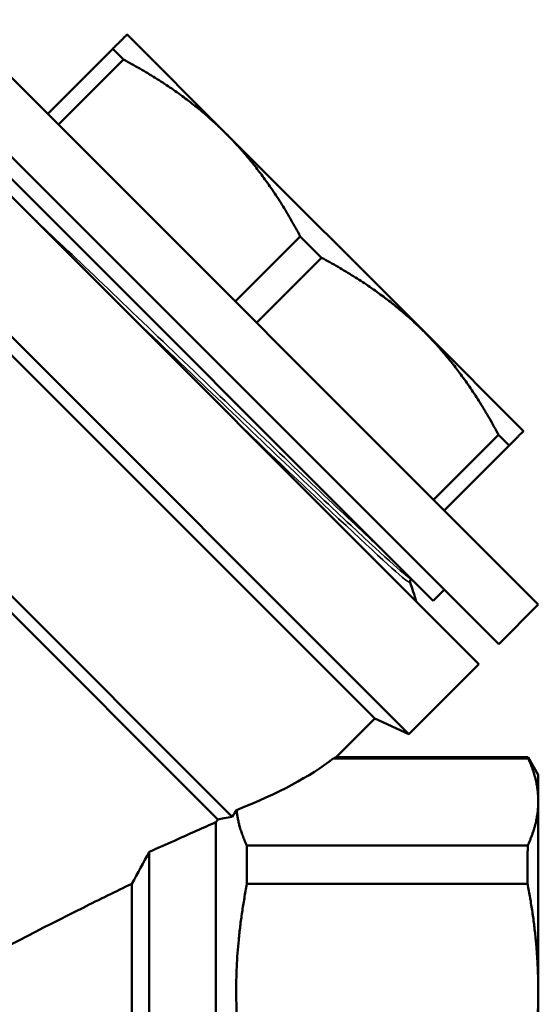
# Model space of a CAD drawing. Header units: millimetres. Extents: x 40 to 180, y 90 to 236.
# Tile 8 of 9: x 76 to 94, y 201 to 236. Entities that reach past the tile are written whole.
import ezdxf

# ---------------------------------------------------------------- set-up
doc = ezdxf.new("R2010")
doc.units = ezdxf.units.MM
doc.layers.add('Видимые тонкие (ГОСТ)', color=7, linetype='Continuous', lineweight=35)
doc.layers.add('Видимый контур (ГОСТ)', color=7, linetype='Continuous', lineweight=50)

msp = doc.modelspace()

# ---------------------------------------------------------------- linework, layer by layer
at = {"layer": 'Видимые тонкие (ГОСТ)'}
for points, knots in [([(76.058, 229.03), (76.695, 228.433), (77.449, 227.719), (78.28, 226.927), (80.04, 225.252), (82.133, 223.243), (84.034, 221.427), (85.934, 219.612), (87.621, 218.008), (88.673, 217.04)], [25.877222, 25.877222, 25.877222, 25.877222, 26.23016, 26.23016, 26.23016, 26.976798, 26.976798, 26.976798, 27.723435, 27.723435, 27.723435, 27.723435]), ([(79.458, 225.631), (80.433, 224.699), (81.465, 223.711), (82.482, 222.738), (84.421, 220.883), (86.288, 219.101), (87.617, 217.854), (88.899, 216.654), (89.673, 215.961), (89.764, 215.95)], [26.400302, 26.400302, 26.400302, 26.400302, 26.789511, 26.789511, 26.789511, 27.531464, 27.531464, 27.531464, 28.246515, 28.246515, 28.246515, 28.246515]), ([(83.445, 221.644), (84.355, 220.774), (85.231, 219.938), (86.017, 219.192), (87.681, 217.612), (88.929, 216.449), (89.451, 216.011), (89.656, 215.839), (89.748, 215.78), (89.731, 215.829)], [26.923381, 26.923381, 26.923381, 26.923381, 27.276319, 27.276319, 27.276319, 28.022957, 28.022957, 28.022957, 28.31618, 28.31618, 28.31618, 28.31618])]:
    msp.add_open_spline(points, degree=3, knots=knots, dxfattribs=at)
at = {"layer": 'Видимый контур (ГОСТ)'}
for p, q in [((94.307, 215.026), (73.446, 235.884)), ((83.169, 231.819), (79.633, 235.354)), ((76.805, 232.526), (79.123, 234.844)), ((79.123, 234.844), (79.502, 234.464)), ((92.893, 213.611), (72.032, 234.47)), ((77.184, 232.146), (79.502, 234.464)), ((71.325, 233.763), (92.186, 212.904)), ((90.553, 215.161), (73.581, 232.13)), ((90.241, 224.748), (83.169, 231.819)), ((68.826, 231.263), (89.687, 210.405)), ((69.381, 230.05), (88.474, 210.96)), ((83.497, 225.834), (85.815, 228.153)), ((85.815, 228.153), (86.574, 227.394)), ((84.256, 225.076), (86.574, 227.394)), ((65.087, 225.756), (83.385, 207.461)), ((65.492, 224.747), (82.874, 207.367)), ((93.776, 221.213), (90.241, 224.748)), ((90.569, 218.764), (92.887, 221.082)), ((92.887, 221.082), (93.266, 220.703)), ((90.948, 218.384), (93.266, 220.703)), ((90.553, 215.161), (90.948, 215.556)), ((92.893, 213.611), (94.307, 215.026)), ((92.186, 212.904), (89.687, 210.405)), ((88.474, 210.96), (87.1, 209.586)), ((88.474, 210.96), (89.687, 210.405)), ((86.994, 209.541), (93.946, 209.541)), ((87.1, 209.586), (93.946, 209.586)), ((94.306, 208.962), (93.946, 209.586)), ((94.306, 208.01), (94.306, 208.962)), ((94.306, 201.245), (94.306, 208.01)), ((82.806, 207.268), (82.806, 185.212)), ((80.425, 206.209), (80.425, 185.212)), ((83.906, 206.442), (93.928, 206.442)), ((79.806, 205.076), (79.806, 186.587)), ((83.913, 205.069), (93.921, 205.069)), ((94.306, 191.678), (94.306, 201.245))]:
    msp.add_line(p, q, dxfattribs=at)
msp.add_ellipse((68.415, 209.991), major_axis=(-19.887, -1.694), ratio=0.26797, start_param=2.41202, end_param=2.753265, dxfattribs=at)
for points, weights in [([(79.123, 234.844), (79.633, 235.354), (79.633, 235.354)], [1.00212107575, 1.03186900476, 1]), ([(83.169, 231.819), (81.684, 233.304), (79.502, 234.464)], [1, 1.03186900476, 1.00212107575]), ([(85.815, 228.153), (84.654, 230.334), (83.169, 231.819)], [1.00212107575, 1.03186900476, 1]), ([(90.241, 224.748), (88.755, 226.233), (86.574, 227.394)], [1, 1.03186900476, 1.00212107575]), ([(92.887, 221.082), (91.726, 223.263), (90.241, 224.748)], [1.00212107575, 1.03186900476, 1]), ([(93.776, 221.213), (93.776, 221.213), (93.266, 220.703)], [1, 1.03186900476, 1.00212107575]), ([(94.306, 208.01), (94.306, 208.757), (93.946, 209.541)], [1, 1.02579490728, 1.0266004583]), ([(93.928, 206.442), (94.306, 207.246), (94.306, 208.01)], [1.02662450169, 1.02640007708, 1]), ([(83.543, 207.702), (83.603, 207.087), (83.906, 206.442)], [1.19659824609, 1.19168246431, 1.16728409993]), ([(83.913, 205.069), (83.143, 201.149), (83.957, 197.206)], [1.16668791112, 1.2306412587, 1.16329628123]), ([(94.306, 201.245), (94.306, 203.107), (93.921, 205.069)], [1, 1.02666323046, 1.02662637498]), ([(93.878, 197.206), (94.306, 199.284), (94.306, 201.245)], [1.02654298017, 1.02811701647, 1])]:
    msp.add_rational_spline(points, weights, degree=2, dxfattribs=at)
for points, knots in [([(89.767, 215.947), (89.747, 215.925), (89.737, 215.897), (89.731, 215.86), (89.732, 215.847), (89.735, 215.831), (89.736, 215.827), (89.737, 215.824)], [0, 0, 0, 0, 0.01798185, 0.01798185, 0.03394937, 0.03394937, 0.04699677, 0.04699677, 0.04699677, 0.04699677]), ([(82.806, 207.268), (82.379, 207.079), (81.851, 206.845), (81.036, 206.482), (80.736, 206.349), (80.425, 206.209)], [2.1399716, 2.1399716, 2.1399716, 2.1399716, 2.3681216, 2.3681216, 2.491012, 2.491012, 2.491012, 2.491012]), ([(83.906, 206.442), (83.907, 206.224), (83.908, 205.999), (83.911, 205.546), (83.912, 205.313), (83.913, 205.069)], [4.8835252, 4.8835252, 4.8835252, 4.8835252, 4.9822232, 4.9822232, 5.0771008, 5.0771008, 5.0771008, 5.0771008]), ([(93.921, 205.069), (93.922, 205.313), (93.924, 205.546), (93.926, 205.999), (93.927, 206.224), (93.928, 206.442)], [2.9087419, 2.9087419, 2.9087419, 2.9087419, 3.0036195, 3.0036195, 3.1023175, 3.1023175, 3.1023175, 3.1023175]), ([(79.806, 205.076), (79.242, 204.802), (78.638, 204.505), (76.615, 203.496), (74.976, 202.657), (73.306, 201.729)], [3.1970024, 3.1970024, 3.1970024, 3.1970024, 3.4168411, 3.4168411, 3.9765819, 3.9765819, 3.9765819, 3.9765819])]:
    msp.add_open_spline(points, degree=3, knots=knots, dxfattribs=at)
for points in [[(89.737, 215.824), (89.809, 215.595), (89.881, 215.365), (89.954, 215.136)], [(87.1, 209.586), (87.1, 209.586), (87.065, 209.571), (86.994, 209.541)], [(93.946, 209.541), (93.946, 209.571), (93.946, 209.586), (93.946, 209.586)], [(83.543, 207.702), (83.49, 207.622), (83.438, 207.542), (83.385, 207.461)], [(82.874, 207.367), (82.851, 207.334), (82.829, 207.301), (82.806, 207.268)], [(82.874, 207.367), (83.008, 207.392), (83.181, 207.424), (83.385, 207.461)], [(80.425, 206.209), (80.221, 205.829), (80.013, 205.448), (79.806, 205.076)]]:
    msp.add_open_spline(points, degree=3, dxfattribs=at)

doc.saveas('drawing.dxf')
